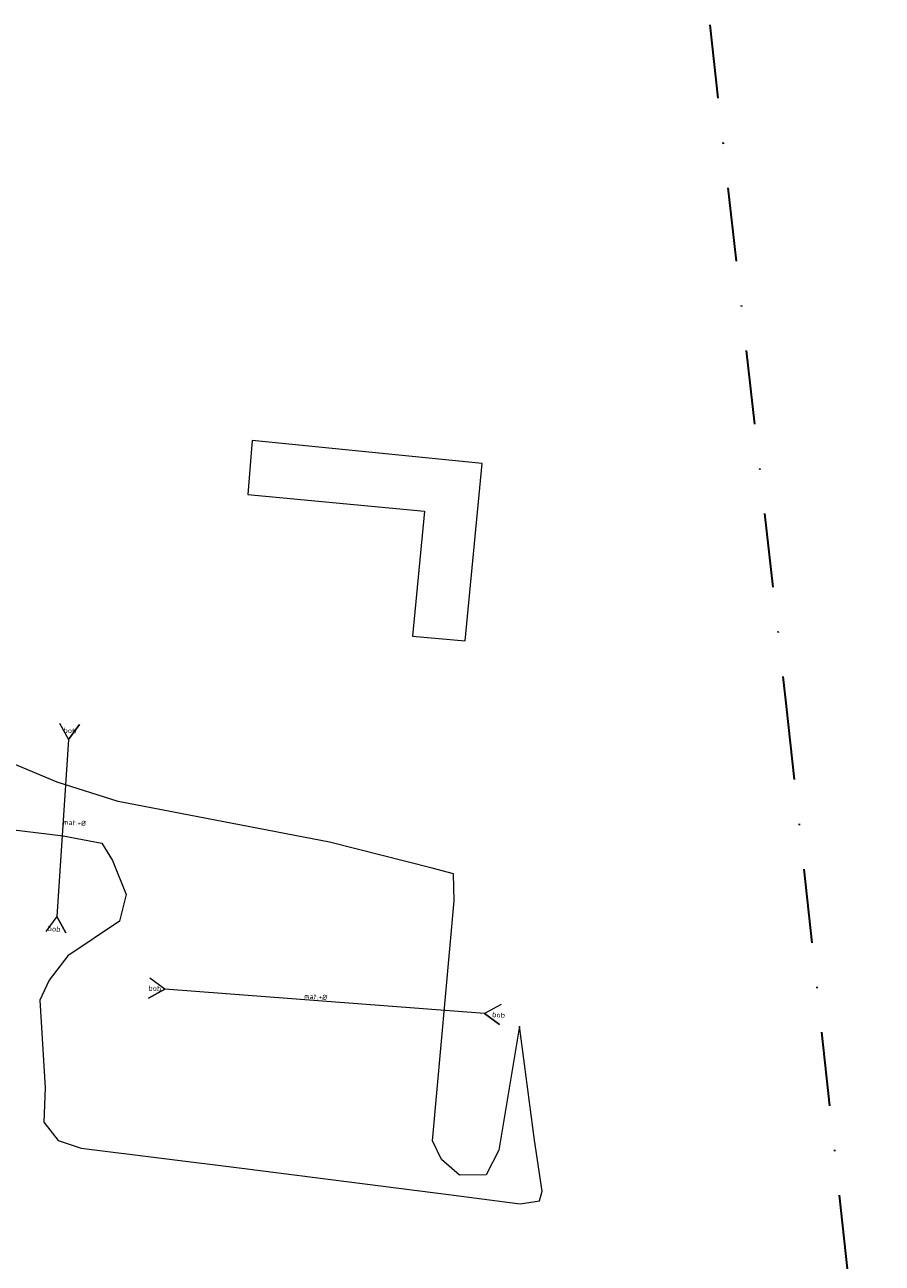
# Model space of a CAD drawing. Header units: metres. Extents: x 121363 to 122052, y 520142 to 520642.
# Tile 17 of 20: x 121623 to 121681, y 520559 to 520642. Entities that reach past the tile are written whole.
import ezdxf
from ezdxf.enums import TextEntityAlignment as Align

# ---------------------------------------------------------------- set-up
doc = ezdxf.new("R2010")
doc.units = ezdxf.units.M
doc.linetypes.add('RI-VWA_PVC', pattern=[11, 5, -3, 0, -3])
doc.layers.add('begroeidterreindeel', color=7, linetype='Continuous', lineweight=0, true_color=0x008700)
doc.layers.add('pand', color=1, linetype='Continuous', lineweight=0, true_color=0xff0000)
for name, color, linetype, lineweight in [('R-OI-RI-HWA-MATERIAAL-S', 150, 'Continuous', 25), ('R-OI-RI-HWA_BOB-T18', 150, 'Continuous', 18), ('R-OI-RI-ITR_RIOOLPUT-S', 82, 'Continuous', 25), ('R-OI-RI-VWA_TRANSPORTLEIDING_PVC_250-G', 20, 'RI-VWA_PVC', 35), ('R-OI-WH-DUIKER_BETON-G', 170, 'Continuous', 18)]:
    doc.layers.add(name, color=color, linetype=linetype, lineweight=lineweight)
doc.styles.add('NLCS-ISO', font='NLCS-ISO.ttf')
doc.styles.add('NLCS-ISO-ANNOTATIVE-T25', font='NLCS-ISO.ttf', dxfattribs={"height": 2.5})

# ---------------------------------------------------------------- blocks, each defined once
blk = doc.blocks.new('SRI-MATERIAAL-SO')
at = {"ltscale": 0.1, "style": 'NLCS-ISO'}
blk.add_attdef('$MAT', text='', height=1.75, dxfattribs=at).set_placement((-0.04, -0.07), align=Align.MIDDLE_CENTER)
blk = doc.blocks.new('A$C4B9B0E1E')
at = {"layer": 'begroeidterreindeel', "color": 252, "linetype": 'Continuous', "lineweight": 0}
for p, q in [((119625.419, 520591.215), (119620.412, 520593.293)), ((119629.554, 520589.909), (119625.419, 520591.215)), ((119643.873, 520587.155), (119629.554, 520589.909)), ((119613.897, 520589.032), (119625.834, 520587.575)), ((119625.834, 520587.575), (119628.45, 520587.083)), ((119628.45, 520587.083), (119629.165, 520585.907)), ((119650.819, 520585.391), (119643.873, 520587.155)), ((119629.165, 520585.907), (119630.1, 520583.613)), ((119652.274, 520584.991), (119650.819, 520585.391)), ((119652.311, 520583.178), (119652.274, 520584.991)), ((119630.1, 520583.613), (119629.641, 520581.798)), ((119650.835, 520566.936), (119652.311, 520583.178)), ((119629.641, 520581.798), (119626.142, 520579.461)), ((119626.142, 520579.461), (119624.888, 520577.794)), ((119624.888, 520577.794), (119624.258, 520576.445)), ((119624.258, 520576.445), (119624.62, 520570.507)), ((119656.741, 520574.697), (119655.337, 520566.294)), ((119657.753, 520566.974), (119656.741, 520574.697)), ((119624.62, 520570.507), (119624.522, 520568.18)), ((119624.522, 520568.18), (119625.502, 520566.955)), ((119625.502, 520566.955), (119627.047, 520566.431)), ((119651.461, 520565.664), (119650.835, 520566.936)), ((119658.258, 520563.514), (119657.753, 520566.974)), ((119627.047, 520566.431), (119638.108, 520565.049)), ((119655.337, 520566.294), (119654.475, 520564.632)), ((119638.108, 520565.049), (119652.096, 520563.276)), ((119652.662, 520564.595), (119651.461, 520565.664)), ((119654.475, 520564.632), (119652.662, 520564.595)), ((119652.096, 520563.276), (119656.77, 520562.659)), ((119658.078, 520562.872), (119658.258, 520563.514)), ((119656.77, 520562.659), (119658.078, 520562.872))]:
    blk.add_line(p, q, dxfattribs=at)
at = {"layer": 'pand', "color": 252, "linetype": 'Continuous', "lineweight": 0}
for p, q in [((119638.638, 520614.331), (119638.331, 520610.679)), ((119654.202, 520612.785), (119638.638, 520614.331)), ((119653.065, 520600.773), (119654.202, 520612.785)), ((119638.331, 520610.679), (119650.311, 520609.561)), ((119650.311, 520609.561), (119649.496, 520601.087)), ((119649.496, 520601.087), (119653.065, 520600.773))]:
    blk.add_line(p, q, dxfattribs=at)

msp = doc.modelspace()

# ---------------------------------------------------------------- linework, layer by layer
at = {"layer": 'R-OI-RI-VWA_TRANSPORTLEIDING_PVC_250-G'}
for p, q in [((121669.613, 520642.479), (121674.801, 520596.348)), ((121674.801, 520596.348), (121681.299, 520536.395))]:
    msp.add_line(p, q, dxfattribs=at)
at = {"layer": 'R-OI-WH-DUIKER_BETON-G', "flags": 128}
msp.add_lwpolyline([(121625.589, 520595.21), (121626.198, 520594.098), (121626.948, 520595.12), (121626.198, 520594.098), (121625.407, 520582.124), (121626.016, 520581.012), (121625.407, 520582.124), (121624.657, 520581.102)], dxfattribs=at)
at = {"layer": 'R-OI-WH-DUIKER_BETON-G', "elevation": -3.06, "flags": 128}
msp.add_lwpolyline([(121655.483, 520576.153), (121654.366, 520575.555), (121655.381, 520574.796), (121654.366, 520575.555), (121632.722, 520577.185), (121631.604, 520576.587), (121632.722, 520577.185), (121631.706, 520577.944)], dxfattribs=at)

# ---------------------------------------------------------------- block references
at = {"layer": 'R-OI-RI-HWA-MATERIAAL-S', "xscale": 0.2, "yscale": 0.2, "zscale": 0.2, "rotation": 356.2208275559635}
for p in [(121626.612, 520588.476), (121642.943, 520576.693)]:
    msp.add_blockref('SRI-MATERIAAL-SO', p, dxfattribs=at).add_auto_attribs({'$MAT': 'mat.+%%C'})
at = {"layer": 'R-OI-RI-ITR_RIOOLPUT-S'}
msp.add_blockref('A$C4B9B0E1E', (2000, 0), dxfattribs=at)

# ---------------------------------------------------------------- texts
at = {"layer": 'R-OI-RI-HWA_BOB-T18', "style": 'NLCS-ISO-ANNOTATIVE-T25'}
for p in [(121626.273, 520594.414), (121625.2, 520580.995), (121632.023, 520576.967), (121655.302, 520575.17)]:
    msp.add_text('bob', height=0.36, rotation=356.41727, dxfattribs=at).set_placement(p, align=Align.BOTTOM_CENTER)

doc.saveas('drawing.dxf')
